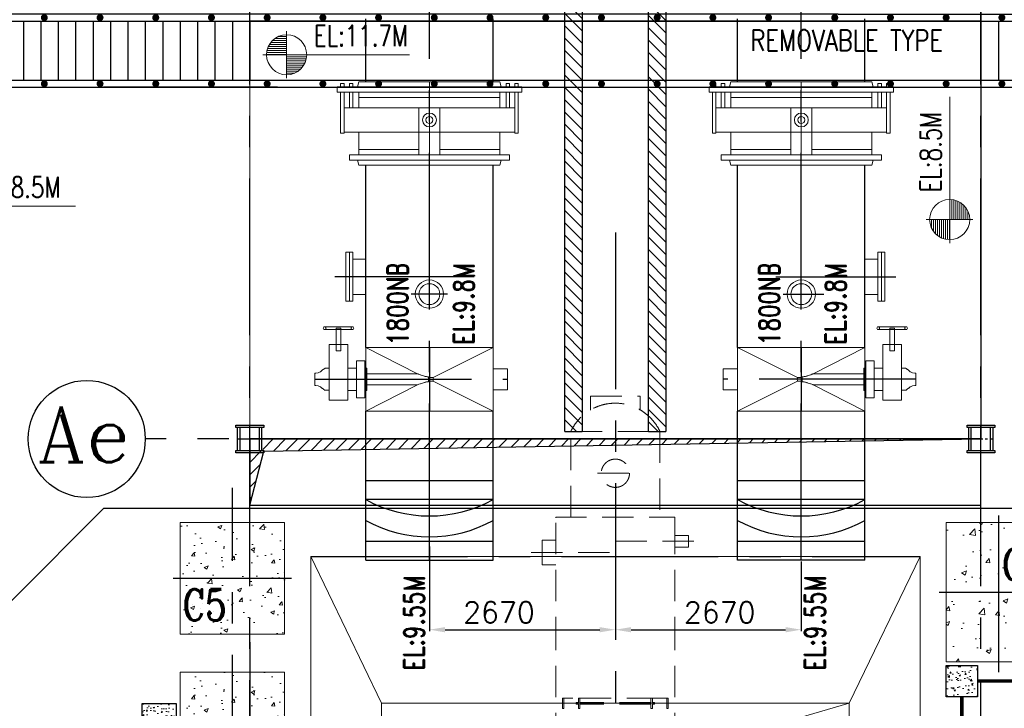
# Model space of a CAD drawing. Header units: inches. Extents: x 0 to 1544102, y 0 to 23144100.
# Tile 38 of 203: x 102533 to 116671, y 130218 to 140105. Entities that reach past the tile are written whole.
import ezdxf

# ---------------------------------------------------------------- set-up
doc = ezdxf.new("R2010")
doc.units = ezdxf.units.IN
doc.header["$LTSCALE"] = 1800
doc.header["$MEASUREMENT"] = 0
for name, pattern in [('CENTER', [2, 1.25, -0.25, 0.25, -0.25]), ('CENTER2', [1.125, 0.75, -0.125, 0.125, -0.125]), ('GTDASH', [12, 8, -4]), ('HIDDEN', [0.375, 0.25, -0.125])]:
    doc.linetypes.add(name, pattern=pattern)
doc.layers.get('0').update_dxf_attribs({"color": 253})
for name, color, linetype in [('AUX COL', 1, 'Continuous'), ('CEN', 2, 'CENTER'), ('CEN_1', 8, 'CENTER'), ('COL', 1, 'Continuous'), ('GRID', 251, 'CENTER'), ('HATCH', 9, 'Continuous'), ('OPENING', 40, 'Continuous'), ('PIPE', 5, 'Continuous'), ('STEEL', 231, 'Continuous')]:
    doc.layers.add(name, color=color, linetype=linetype)
for name, color, linetype, lineweight in [('CONCRETE', 145, 'Continuous', 15), ('DIM', 4, 'Continuous', 18), ('EQPT', 8, 'HIDDEN', 9), ('EQUIP', 8, 'Continuous', 9), ('HATCH-1', 252, 'Continuous', 9), ('TEXT', 3, 'Continuous', 18)]:
    doc.layers.add(name, color=color, linetype=linetype, lineweight=lineweight)
doc.styles.add('ROMANC', font='ROMANC.SHX')
doc.styles.add('ROMAND', font='romand')
doc.styles.add('ROMANS', font='romans.shx')
doc.styles.get("Standard").update_dxf_attribs({"font": 'arial.ttf'})
doc.dimstyles.new('MAIN', dxfattribs={"dimtxt": 300, "dimasz": 225, "dimexe": 20, "dimexo": 20, "dimgap": 100, "dimtad": 1, "dimdec": 0, "dimzin": 0, "dimdsep": 46, "dimtxsty": 'ROMANS', "dimcen": 0.09, "dimclrd": 256, "dimclre": 9, "dimclrt": 256, "dimadec": 0, "dimazin": 0, "dimtfac": 1, "dimtdec": 0, "dimtofl": 0, "dimtmove": 0, "dimatfit": 3, "dimfxl": 0.18, "dimtolj": 1, "dimtzin": 0, "dimarcsym": 0})
doc.dimstyles.new('STANDARD1', dxfattribs={"dimtxt": 300, "dimasz": 250, "dimexe": 0, "dimexo": 0, "dimgap": 80, "dimtad": 1, "dimdec": 0, "dimzin": 0, "dimdsep": 46, "dimtxsty": 'ROMANS', "dimcen": 0, "dimclrd": 4, "dimclre": 4, "dimclrt": 4, "dimadec": 0, "dimazin": 0, "dimtfac": 0.09, "dimtdec": 0, "dimtix": 1, "dimtofl": 0, "dimtmove": 0, "dimatfit": 3, "dimfxl": 1, "dimtolj": 1, "dimtzin": 0, "dimarcsym": 0})
pattern_1 = [(50, (-125855.24, -26628.59), (215.17805, -18.82564), [22.5, -247.5]), (355, (-125855.24, -26628.6), (-41.6254, 225.65764), [18, -198]), (100.4514, (-125837.3, -26630.16), (173.5528, 206.83186), [19.12206, -210.34263]), (46.1842, (-125855.24, -26568.6), (320.1723, -49.6557), [33.75, -371.25]), (96.6356, (-125828.55, -26572.73), (280.3988, 292.23536), [28.6831, -315.5139]), (351.1842, (-125855.24, -26568.6), (280.3986, 292.2356), [27, -297]), (21, (-125825.24, -26583.59), (179.07212, -120.78567), [22.5, -247.5]), (326, (-125825.24, -26583.6), (72.9946, 217.545), [18, -198]), (71.4514, (-125810.31, -26593.66), (252.0668, 96.75915), [19.12206, -210.34263]), (37.5, (-125855.235, -26628.59), (3.647957, 99.868156), [0, -195.6, 0, -201, 0, -198.75]), (7.5, (-125855.24, -26628.59), (78.92086, 118.32351), [0, -114.6, 0, -191.1, 0, -75.75]), (327.5, (-125922.135, -26628.59), (160.14673, -6.76646), [0, -75, 0, -234, 0, -310.5]), (317.5, (-125952.14, -26628.59), (174.95585, 30.0315), [0, -97.5, 0, -155.4, 0, -220.5])]

# ---------------------------------------------------------------- blocks, each defined once
blk = doc.blocks.new('TG DECK COLUMNS & OUTLINE')
at = {"layer": 'HATCH-1'}
h = blk.add_hatch(dxfattribs=at)
h.set_pattern_fill('AR-CONC', color=256, scale=80, style=0)
h.set_pattern_definition([(50, (250558.08, 71714.8), (573.808, -50.202), [60, -660]), (355, (250558.1, 71714.8), (-111, 601.754), [48, -528]), (100.4514, (250605.9, 71710.6), (462.808, 551.55), [50.992, -560.914]), (46.184, (250558.1, 71874.8), (853.79, -132.415), [90, -990]), (96.636, (250629.2, 71863.8), (747.73, 779.294), [76.49, -841.37]), (351.184, (250558.1, 71874.8), (747.73, 779.295), [72, -792]), (21, (250638.08, 71834.8), (477.526, -322.095), [60, -660]), (326, (250638.1, 71834.8), (194.652, 580.12), [48, -528]), (71.4514, (250677.87, 71807.97), (672.178, 258.024), [50.992, -560.914]), (37.5, (250558.08, 71714.8), (9.728, 266.315), [0, -521.6, 0, -536, 0, -530]), (7.5, (250558.08, 71714.8), (210.456, 315.529), [0, -305.6, 0, -509.6, 0, -202]), (327.5, (250379.68, 71714.8), (427.058, -18.044), [0, -200, 0, -624, 0, -828]), (317.5, (250299.68, 71714.8), (466.549, 80.084), [0, -260, 0, -414.4, 0, -588])])
h.paths.add_polyline_path([(244683, 75865), (246183, 75865), (246183, 77465), (244683, 77465)])
h = blk.add_hatch(dxfattribs=at)
h.set_pattern_fill('AR-CONC', color=256, scale=100, style=0)
h.set_pattern_definition([(50, (320238.94, 44911.77), (717.26, -62.752), [75, -825]), (355, (320238.94, 44911.8), (-138.751, 752.192), [60, -660]), (100.4514, (320298.7, 44906.54), (578.5094, 689.4395), [63.74, -701.142]), (46.1842, (320238.9, 45111.8), (1067.241, -165.519), [112.5, -1237.5]), (96.6356, (320327.9, 45098), (934.663, 974.118), [95.61, -1051.713]), (351.1842, (320238.9, 45111.8), (934.662, 974.119), [90, -990]), (21, (320338.94, 45061.77), (596.907, -402.619), [75, -825]), (326, (320338.94, 45061.8), (243.315, 725.15), [60, -660]), (71.4514, (320388.7, 45028.2), (840.2226, 322.5305), [63.74, -701.142]), (37.5, (320238.94, 44911.77), (12.1599, 332.89385), [0, -652, 0, -670, 0, -662.5]), (7.5, (320238.94, 44911.77), (263.0695, 394.4117), [0, -382, 0, -637, 0, -252.5]), (327.5, (320015.94, 44911.77), (533.8224, -22.5549), [0, -250, 0, -780, 0, -1035]), (317.5, (319915.94, 44911.77), (583.1862, 100.105), [0, -325, 0, -518, 0, -735])])
h.paths.add_polyline_path([(256433, 77465), (255683, 77465), (255683, 76465), (256433, 76465)])
h.paths.add_polyline_path([(257183, 77465), (256433, 77465), (256433, 76465), (257183, 76465)])
h.paths.add_polyline_path([(257183, 76465), (256433, 76465), (256433, 75465), (257183, 75465)])
h.paths.add_polyline_path([(256433, 76465), (255683, 76465), (255683, 75465), (256433, 75465)])
h.paths.add_polyline_path([(256407, 76525), (257214, 76525), (257214, 77200), (256407, 77200)], flags=9)
h = blk.add_hatch(dxfattribs=at)
h.set_pattern_fill('AR-CONC', color=256, scale=80, style=0)
h.set_pattern_definition([(50, (250558.08, 69664.8), (573.808, -50.202), [60, -660]), (355, (250558.1, 69664.8), (-111, 601.754), [48, -528]), (100.4514, (250605.9, 69660.6), (462.808, 551.55), [50.992, -560.914]), (46.184, (250558.1, 69824.8), (853.79, -132.415), [90, -990]), (96.636, (250629.2, 69813.8), (747.73, 779.294), [76.49, -841.37]), (351.184, (250558.1, 69824.8), (747.73, 779.295), [72, -792]), (21, (250638.08, 69784.8), (477.526, -322.095), [60, -660]), (326, (250638.1, 69784.8), (194.652, 580.12), [48, -528]), (71.4514, (250677.87, 69757.97), (672.178, 258.024), [50.992, -560.914]), (37.5, (250558.08, 69664.8), (9.728, 266.315), [0, -521.6, 0, -536, 0, -530]), (7.5, (250558.08, 69664.8), (210.456, 315.529), [0, -305.6, 0, -509.6, 0, -202]), (327.5, (250379.68, 69664.8), (427.058, -18.044), [0, -200, 0, -624, 0, -828]), (317.5, (250299.68, 69664.8), (466.549, 80.084), [0, -260, 0, -414.4, 0, -588])])
h.paths.add_polyline_path([(244683, 73815), (246183, 73815), (246183, 75315), (244683, 75315)])
blk.add_lwpolyline([(240983, 64265), (243583, 61665), (267138, 61665), (267138, 77665), (243583, 77665), (240983, 75065), (226783, 75065), (226783, 64265)], close=True)
blk.add_lwpolyline([(240983, 64265), (243583, 61665), (267138, 61665), (267138, 77665), (243583, 77665), (240983, 75065), (226783, 75065), (226783, 64265)], close=True)
at = {"layer": 'CEN'}
for p, q in [((245433, 73315), (245433, 77965)), ((256433, 77565), (256433, 75287)), ((244583, 76665), (246283, 76665)), ((244753, 76665), (246113, 76665)), ((255582, 76465), (267033, 76465))]:
    blk.add_line(p, q, dxfattribs=at)
at = {"layer": 'CONCRETE'}
for points in [[(244683, 75865), (246183, 75865), (246183, 77465), (244683, 77465)], [(255683, 75465), (257183, 75465), (257183, 77465), (255683, 77465)], [(244683, 73815), (246183, 73815), (246183, 75315), (244683, 75315)]]:
    blk.add_lwpolyline(points, close=True, dxfattribs=at)
at = {"layer": 'TEXT', "style": 'ROMANC', "width": 0.8}
for s, p in [('C3', (256485, 76637)), ('C5', (244719, 76057))]:
    blk.add_text(s, height=450, dxfattribs=at).set_placement(p)
blk = doc.blocks.new('PLATFORM BELOW TG DECK AT EL. 5.8M & 8.0M & 8.5M')
at = {"layer": 'HATCH-1'}
h = blk.add_hatch(dxfattribs=at)
h.set_pattern_fill('AR-CONC', color=256, scale=30, style=0)
h.set_pattern_definition(pattern_1)
h.paths.add_polyline_path([(5200, 5750), (4750, 5750), (4750, 5300), (5200, 5300)])
h = blk.add_hatch(dxfattribs=at)
h.set_pattern_fill('AR-CONC', color=256, scale=30, style=0)
h.set_pattern_definition(pattern_1)
h.paths.add_polyline_path([(-6800, 4700), (-6300, 4700), (-6300, 5200), (-6800, 5200)])
at = {"layer": 'COL'}
for points in [[(5200, 5300), (4750, 5300), (4750, 5750), (5200, 5750)], [(-6800, 4700), (-6300, 4700), (-6300, 5200), (-6800, 5200)]]:
    blk.add_lwpolyline(points, close=True, dxfattribs=at)
at = {"layer": 'STEEL'}
blk.add_line((4750, 5650), (4750, 5650), dxfattribs=at)
at = {"layer": 'STEEL', "const_width": 50}
for points in [[(5200, 5525), (9000, 5525)], [(4975, 225), (4975, 5300)]]:
    blk.add_lwpolyline(points, dxfattribs=at)
blk = doc.blocks.new('*X7')
at = {"color": 0}
for p, q in [((36132, 29350), (36330, 29350)), ((36154, 29375), (36330, 29375)), ((36183, 29400), (36330, 29400)), ((36226, 29425), (36330, 29425)), ((36081, 29225), (36330, 29225)), ((36085, 29250), (36330, 29250)), ((36092, 29275), (36330, 29275)), ((36102, 29300), (36330, 29300)), ((36115, 29325), (36330, 29325)), ((36080, 29200), (36330, 29200))]:
    blk.add_line(p, q, dxfattribs=at)
blk = doc.blocks.new('LL')
for p, q in [((-711, 0), (-711, 423)), ((-1136, 0), (-711, 0)), ((1493, 0), (-711, 0)), ((-711, 0), (-711, -418))]:
    blk.add_line(p, q)
for start, end in [(90, 180), (0, 90), (180, 270), (270, 0)]:
    blk.add_arc((-711, 0), 360, start, end)
at = {"xscale": 1.439999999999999, "yscale": 1.439999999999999, "zscale": 1.439999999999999}
blk.add_blockref('*X7', (-53026, -42044), dxfattribs=at)
at = {"xscale": 1.439999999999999, "yscale": 1.439999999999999, "zscale": 1.439999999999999, "rotation": 180}
blk.add_blockref('*X7', (51604, 42044), dxfattribs=at)
at = {"flags": 4}
blk.add_attdef('LEVEL', (-222, 154), '', height=432, dxfattribs=at)
blk = doc.blocks.new('CROSS OVER FOR BFPT EXHAUST PIPES')
at = {"layer": 'STEEL', "ltscale": 0.2}
for p, q in [((110576, 117231), (108276, 117231)), ((108276, 117231), (108276, 116181)), ((121226, 117231), (110576, 117231)), ((121226, 117231), (127526, 117231)), ((127526, 117231), (127526, 116181)), ((108276, 117131), (127526, 117131)), ((108526, 117131), (108526, 116281)), ((108776, 117131), (108776, 116281)), ((109026, 117131), (109026, 116281)), ((109276, 117131), (109276, 116281)), ((109526, 117131), (109526, 116281)), ((109776, 117131), (109776, 116281)), ((110026, 117131), (110026, 116281)), ((110276, 117131), (110276, 116281)), ((110526, 117131), (110526, 116281)), ((110776, 117131), (110776, 116281)), ((111026, 117131), (111026, 116281)), ((111276, 117131), (111276, 116281)), ((111526, 117131), (111526, 116281)), ((111776, 117131), (111776, 116281)), ((112026, 117131), (112026, 116281)), ((112276, 117131), (112276, 116281)), ((112526, 117131), (112526, 116281)), ((118626, 117131), (121126, 117131)), ((123276, 117131), (123276, 116281)), ((123526, 117131), (123526, 116281)), ((123776, 117131), (123776, 116281)), ((124026, 117131), (124026, 116281)), ((124276, 117131), (124276, 116281)), ((124526, 117131), (124526, 116281)), ((124776, 117131), (124776, 116281)), ((125026, 117131), (125026, 116281)), ((125276, 117131), (125276, 116281)), ((125526, 117131), (125526, 116281)), ((125776, 117131), (125776, 116281)), ((126026, 117131), (126026, 116281)), ((126276, 117131), (126276, 116281)), ((126526, 117131), (126526, 116281)), ((126776, 117131), (126776, 116281)), ((127026, 117131), (127026, 116281)), ((127276, 117131), (127276, 116281)), ((108276, 116281), (127526, 116281)), ((108276, 116181), (127526, 116181)), ((113176, 116181), (110676, 116181))]:
    blk.add_line(p, q, dxfattribs=at)
at = {"layer": 'STEEL', "ltscale": 0.2, "const_width": 50}
for points in [[(109001, 117181, 1), (109051, 117181, 1)], [(109801, 117181, 1), (109851, 117181, 1)], [(110601, 117181, 1), (110651, 117181, 1)], [(111401, 117181, 1), (111451, 117181, 1)], [(112201, 117181, 1), (112251, 117181, 1)], [(113001, 117181, 1), (113051, 117181, 1)], [(113801, 117181, 1), (113851, 117181, 1)], [(114601, 117181, 1), (114651, 117181, 1)], [(115401, 117181, 1), (115451, 117181, 1)], [(116201, 117181, 1), (116251, 117181, 1)], [(117001, 117181, 1), (117051, 117181, 1)], [(117801, 117181, 1), (117851, 117181, 1)], [(118601, 117181, 1), (118651, 117181, 1)], [(119401, 117181, 1), (119451, 117181, 1)], [(120201, 117181, 1), (120251, 117181, 1)], [(121151, 117181, 1), (121201, 117181, 1)], [(121951, 117181, 1), (122001, 117181, 1)], [(122751, 117181, 1), (122801, 117181, 1)], [(123551, 117181, 1), (123601, 117181, 1)], [(124501, 117181, 1), (124551, 117181, 1)], [(125301, 117181, 1), (125351, 117181, 1)], [(126101, 117181, 1), (126151, 117181, 1)], [(126822, 117181, 1), (126872, 117181, 1)], [(109001, 116231, 1), (109051, 116231, 1)], [(109801, 116231, 1), (109851, 116231, 1)], [(110601, 116231, 1), (110651, 116231, 1)], [(111401, 116231, 1), (111451, 116231, 1)], [(112201, 116231, 1), (112251, 116231, 1)], [(113001, 116231, 1), (113051, 116231, 1)], [(113801, 116231, 1), (113851, 116231, 1)], [(114601, 116231, 1), (114651, 116231, 1)], [(115401, 116231, 1), (115451, 116231, 1)], [(116201, 116231, 1), (116251, 116231, 1)], [(117001, 116231, 1), (117051, 116231, 1)], [(117801, 116231, 1), (117851, 116231, 1)], [(118601, 116231, 1), (118651, 116231, 1)], [(119401, 116231, 1), (119451, 116231, 1)], [(120201, 116231, 1), (120251, 116231, 1)], [(121151, 116231, 1), (121201, 116231, 1)], [(121951, 116231, 1), (122001, 116231, 1)], [(122751, 116231, 1), (122801, 116231, 1)], [(123551, 116231, 1), (123601, 116231, 1)], [(124501, 116231, 1), (124551, 116231, 1)], [(125301, 116231, 1), (125351, 116231, 1)], [(126101, 116231, 1), (126151, 116231, 1)], [(126822, 116231, 1), (126872, 116231, 1)]]:
    blk.add_lwpolyline(points, format="xyb", close=True, dxfattribs=at)
at = {"layer": 'STEEL', "ltscale": 0.2}
blk.add_lwpolyline([(112776, 116281), (123276, 116281), (123276, 117131), (112776, 117131)], close=True, dxfattribs=at)
blk = doc.blocks.new('*D211')
at = {"layer": 'DIM', "color": 4, "lineweight": -2, "transparency": 16777216}
for p, q in [((105836, 131169), (105836, 127596)), ((99220, 127286), (99220, 127596)), ((99470, 127596), (105586, 127596))]:
    blk.add_line(p, q, dxfattribs=at)
at = {"layer": 'DIM', "color": 4, "transparency": 16777216}
for points in [[(99470, 127638), (99470, 127554), (99220, 127596)], [(105586, 127638), (105586, 127554), (105836, 127596)]]:
    blk.add_solid(points, dxfattribs=at)
at = {"layer": 'DIM', "color": 4, "transparency": 16777216, "insert": (102528, 127826), "char_height": 300, "attachment_point": 5, "style": 'ROMANS'}
blk.add_mtext('\\A1;6616', dxfattribs=at)
blk = doc.blocks.new('AUX COLUMNS')
at = {"layer": 'GRID'}
blk.add_line((-138038, 68915), (-163538, 68915), dxfattribs=at)
blk = doc.blocks.new('cond')
at = {"layer": 'CEN'}
for p, q in [((0, 11965), (0, -10877)), ((-4375, 7315), (4375, 7315))]:
    blk.add_line(p, q, dxfattribs=at)
at = {"layer": 'EQUIP'}
for p, q in [((-3358, 5208), (-4375, 7315)), ((-4375, 7315), (-4375, -7315)), ((4375, 7315), (-4375, 7315)), ((3358, 5208), (4375, 7315)), ((4375, 7315), (4375, -7315)), ((-3358, -5208), (-3358, 5208)), ((3358, 5208), (-3358, 5208)), ((3358, 5208), (-1637, 3753)), ((3358, -5208), (3358, 5208))]:
    blk.add_line(p, q, dxfattribs=at)
blk = doc.blocks.new('A$C488D3A92')
at = {"layer": 'DIM', "color": 1}
for p, q in [((-1075, 1225), (-1075, 1275)), ((-1075, 1275), (-1025, 1275)), ((-1025, 0), (-1025, 1325)), ((-1025, 1325), (-950, 1325)), ((-950, 0), (-950, 1325)), ((-950, 1275), (-360, 1275)), ((-360, 1225), (-360, 1275)), ((-1075, 1225), (-1025, 1225)), ((-1075, 1100), (-1075, 1150)), ((-1075, 1150), (-1025, 1150)), ((-950, 1225), (-360, 1225)), ((-950, 1150), (-725, 1150)), ((-725, 0), (-725, 1225)), ((-375, 0), (-375, 1225)), ((-50, 0), (-50, 1150)), ((-50, 1150), (25, 1150)), ((25, 0), (25, 1150)), ((-1100, 1013), (-1025, 1032)), ((-1100, 0), (-1100, 1013)), ((-1075, 1100), (-1025, 1100)), ((-950, 1100), (-725, 1100)), ((-950, 1013), (-725, 1013)), ((-875, 0), (-875, 1013)), ((-375, 1013), (-50, 1013)), ((-125, 150), (-125, 1013)), ((100, 1013), (25, 1032)), ((100, 0), (100, 1013)), ((-725, 150), (-50, 150)), ((-1100, 0), (-1100, -1013)), ((-1025, 0), (-1025, -1325)), ((-950, 0), (-950, -1325)), ((-875, 0), (-875, -1013)), ((-725, 0), (-725, -1225)), ((-375, 0), (-375, -1225)), ((-50, 0), (-50, -1150)), ((25, 0), (25, -1150)), ((100, 0), (100, -1013)), ((-725, -150), (-50, -150)), ((-125, -150), (-125, -1013)), ((-1100, -1013), (-1025, -1032)), ((-1075, -1100), (-1075, -1150)), ((-1075, -1100), (-1025, -1100)), ((-950, -1013), (-725, -1013)), ((-950, -1100), (-725, -1100)), ((-375, -1013), (-50, -1013)), ((100, -1013), (25, -1032)), ((-1075, -1150), (-1025, -1150)), ((-1075, -1225), (-1075, -1275)), ((-1075, -1225), (-1025, -1225)), ((-950, -1150), (-725, -1150)), ((-950, -1225), (-360, -1225)), ((-360, -1225), (-360, -1275)), ((-50, -1150), (25, -1150)), ((-1075, -1275), (-1025, -1275)), ((-1025, -1325), (-950, -1325)), ((-950, -1275), (-360, -1275))]:
    blk.add_line(p, q, dxfattribs=at)
at = {"layer": 'DIM', "color": 2}
blk.add_line((-1100, 0), (100, 0), dxfattribs=at)
at = {"layer": 'DIM', "color": 1}
for radius in [100, 50]:
    blk.add_circle((-550, 0), radius, dxfattribs=at)
blk = doc.blocks.new('A$C75F90098')
at = {"layer": 'CEN'}
for p, q in [((0, 947), (0, 33)), ((1645, 490), (-1120, 490))]:
    blk.add_line(p, q, dxfattribs=at)
at = {"layer": 'TEXT', "color": 1}
for p, q in [((1172, 990), (1251, 990)), ((1172, 990), (1172, 190)), ((1438, 990), (1251, 990)), ((1438, 190), (1438, 990)), ((-1120, 640), (-1120, 340)), ((-915, 640), (-1120, 640)), ((1045, 650), (1172, 650)), ((1499, 650), (1438, 650)), ((-915, 340), (-1120, 340)), ((1045, 330), (1172, 330)), ((1503, 334), (1438, 334)), ((1172, 190), (1231, 190)), ((1231, 190), (1438, 190))]:
    blk.add_line(p, q, dxfattribs=at)
at = {"layer": 'TEXT', "color": 1, "flags": 128}
for points in [[(1251, 1244), (1105, 1244), (1095, 1241), (1088, 1234), (1085, 1224), (1088, 1214), (1095, 1207), (1105, 1204), (1251, 1204)], [(1251, 1244), (1266, 1244)], [(1251, 1204), (1266, 1204)], [(1266, 1244), (1505, 1244), (1515, 1241), (1522, 1234), (1525, 1224), (1522, 1214), (1515, 1207), (1505, 1204), (1266, 1204)], [(1272, 990), (1272, 1204)], [(1338, 990), (1338, 1204)], [(-397, 947), (-915, 947), (-54, 515), (-55, 513), (-60, 490), (-55, 467), (-54, 465), (-915, 33), (914, 33), (171, 410), (900, 410)], [(900, 570), (171, 570), (914, 947), (-397, 947)], [(1045, 223), (1045, 757), (927, 757), (927, 223), (1045, 223)], [(171, 570), (164, 567), (160, 566), (151, 562), (135, 556), (130, 555), (117, 550), (100, 544), (86, 540), (77, 537), (73, 536), (60, 532), (50, 530), (40, 528), (31, 526), (23, 525), (15, 524), (13, 524), (13, 456), (15, 456), (23, 455), (31, 454), (40, 452), (50, 450), (60, 448), (73, 444), (77, 443), (86, 440), (100, 436), (117, 430), (130, 425), (135, 424), (151, 418), (160, 414), (164, 413), (171, 410)], [(927, 330), (900, 330), (900, 650), (927, 650)], [(1499, 650), (1503, 646)], [(1503, 646), (1499, 650)], [(1504, 646), (1517, 635), (1519, 634), (1538, 619), (1545, 615), (1565, 599), (1589, 590), (1598, 584), (1632, 577), (1645, 579)], [(1578, 594), (1565, 599), (1545, 615), (1538, 619), (1519, 634), (1517, 635), (1504, 646)], [(1645, 401), (1645, 579), (1645, 401), (1632, 403), (1598, 396), (1589, 390), (1565, 381), (1545, 365), (1538, 361), (1519, 346), (1517, 345), (1504, 334)], [(1578, 386), (1589, 390), (1598, 396), (1632, 403), (1645, 401), (1645, 579), (1632, 577), (1598, 584), (1589, 590), (1578, 594)], [(-53, 515), (-53, 515), (-54, 515)], [(-54, 465), (-53, 465), (-53, 465)], [(13, 515), (11, 515), (6, 515), (0, 515), (-6, 515), (-11, 515), (-16, 515), (-22, 515), (-23, 515), (-27, 515), (-31, 515), (-35, 515), (-40, 515), (-42, 515), (-43, 515), (-46, 515), (-47, 515), (-48, 515), (-50, 515), (-52, 515)], [(-52, 465), (-50, 465), (-48, 465), (-47, 465), (-46, 465), (-43, 465), (-42, 465), (-40, 465), (-35, 465), (-31, 465), (-27, 465), (-23, 465), (-22, 465), (-16, 465), (-11, 465), (-6, 465), (0, 465), (6, 465), (11, 465), (13, 465)], [(1503, 334), (1499, 330)], [(1499, 330), (1503, 334)], [(1504, 334), (1517, 345), (1519, 346), (1538, 361), (1545, 365), (1565, 381), (1578, 386)]]:
    blk.add_lwpolyline(points, dxfattribs=at)
at = {"layer": 'TEXT', "color": 1, "linetype": 'GTDASH', "flags": 128}
for points in [[(1344, 1204), (1105, 1204), (1115, 1207), (1122, 1214), (1125, 1224), (1122, 1234), (1115, 1241), (1105, 1244), (1505, 1244), (1495, 1241), (1488, 1234), (1485, 1224), (1488, 1214), (1495, 1207), (1505, 1204), (1344, 1204)], [(1272, 1204), (1272, 1224), (1338, 1224), (1338, 1204)], [(1338, 1224), (1272, 1224)], [(1438, 990), (1172, 990)], [(1338, 990), (1338, 898), (1272, 898), (1272, 990)], [(1338, 898), (1272, 898)], [(1045, 757), (1045, 223), (927, 223), (927, 757), (1045, 757)], [(13, 465), (13, 456), (13, 524), (15, 524), (23, 525), (31, 526), (40, 528), (50, 530), (60, 532), (73, 536), (77, 537), (86, 540), (100, 544), (117, 550), (130, 555), (135, 556), (151, 562), (160, 566), (164, 567), (171, 570)], [(900, 650), (900, 330)], [(900, 570), (900, 410)], [(900, 410), (900, 570)], [(927, 330), (927, 650)], [(927, 650), (927, 330)], [(1045, 650), (1045, 330)], [(1045, 330), (1045, 650)], [(1645, 401), (1645, 579)], [(-54, 515), (-53, 515), (-53, 515)], [(-53, 465), (-53, 465), (-54, 465)], [(-52, 515), (-50, 515), (-48, 515), (-47, 515), (-46, 515), (-43, 515), (-42, 515), (-40, 515), (-35, 515), (-31, 515), (-27, 515), (-23, 515), (-22, 515), (-16, 515), (-11, 515), (-6, 515), (0, 515), (6, 515), (11, 515), (13, 515), (13, 524)], [(13, 515), (13, 465), (11, 465), (6, 465), (0, 465), (-6, 465), (-11, 465), (-16, 465), (-22, 465), (-23, 465), (-27, 465), (-31, 465), (-35, 465), (-40, 465), (-42, 465), (-43, 465), (-46, 465), (-47, 465), (-48, 465), (-50, 465), (-52, 465)], [(171, 410), (164, 413), (160, 414), (151, 418), (135, 424), (130, 425), (117, 430), (100, 436), (86, 440), (77, 443), (73, 444), (60, 448), (50, 450), (40, 452), (31, 454), (23, 455), (15, 456), (13, 456)], [(1172, 190), (1438, 190)]]:
    blk.add_lwpolyline(points, dxfattribs=at)
at = {"layer": 'TEXT', "color": 1, "flags": 128}
blk.add_lwpolyline([(-915, 33), (914, 33), (914, 947), (-915, 947)], close=True, dxfattribs=at)
blk = doc.blocks.new('A$C666C458F')
at = {"layer": 'CEN'}
for p, q in [((-2670, 7260), (-2670, 17150)), ((2670, 7260), (2670, 17150)), ((-2409, 11080), (-2931, 11080)), ((2409, 11080), (2931, 11080)), ((2430, 11080), (2993, 11080)), ((-1756, 8132), (-3585, 8132)), ((3584, 8132), (1755, 8132)), ((-1756, 7528), (-3585, 7528)), ((3584, 7528), (1755, 7528))]:
    blk.add_line(p, q, dxfattribs=at)
at = {"layer": 'CEN_1'}
for p, q in [((-2302, 11330), (-4029, 11330)), ((2302, 11330), (4029, 11330))]:
    blk.add_line(p, q, dxfattribs=at)
at = {"layer": 'DIM', "color": 1}
for p, q in [((-3770, 11680), (-3870, 11680)), ((-3870, 11680), (-3870, 10980)), ((-3820, 11680), (-3820, 10980)), ((-3770, 11680), (-3770, 10980)), ((3770, 11680), (3870, 11680)), ((3770, 11680), (3770, 10980)), ((3820, 11680), (3820, 10980)), ((3870, 11680), (3870, 10980)), ((-3585, 11584), (-3770, 11584)), ((3584, 11584), (3770, 11584)), ((-3585, 11076), (-3770, 11076)), ((3584, 11076), (3770, 11076)), ((-3770, 10980), (-3870, 10980)), ((3770, 10980), (3870, 10980))]:
    blk.add_line(p, q, dxfattribs=at)
for centre, radius in [((-2670, 11080), 203), ((-2670, 11080), 150), ((2670, 11080), 203), ((2670, 11080), 203), ((2670, 11080), 150), ((2670, 11080), 150)]:
    blk.add_circle(centre, radius, dxfattribs=at)
at = {"layer": 'PIPE'}
for p, q in [((-3585, 14130), (-3585, 15030)), ((-1756, 14130), (-1756, 15030)), ((1755, 14130), (1755, 15030)), ((3584, 14130), (3584, 15030)), ((-3585, 10314), (-3585, 12930)), ((-1756, 10314), (-1756, 12930)), ((1755, 10314), (1755, 12930)), ((3584, 10314), (3584, 12930)), ((-3585, 7260), (-3585, 9400)), ((-1756, 7260), (-1756, 9400)), ((1755, 7260), (1755, 9400)), ((3584, 7260), (3584, 9400)), ((-1756, 8400), (-3585, 8400)), ((3584, 8400), (1755, 8400)), ((-3585, 7260), (-1756, 7260)), ((3584, 7260), (1755, 7260))]:
    blk.add_line(p, q, dxfattribs=at)
for centre in [(-2670, 9781), (2670, 9781), (-2670, 9480), (2670, 9480)]:
    blk.add_arc(centre, 1886, 240.9922, 299.0078, dxfattribs=at)
at = {"layer": 'DIM', "rotation": 270}
blk.add_blockref('A$C488D3A92', (-2670, 13030), dxfattribs=at)
at = {"layer": 'DIM', "xscale": -1, "rotation": 90}
blk.add_blockref('A$C488D3A92', (2670, 13030), dxfattribs=at)
at = {"layer": 'DIM', "xscale": -1}
blk.add_blockref('A$C75F90098', (-2670, 9367), dxfattribs=at)
at = {"layer": 'DIM'}
blk.add_blockref('A$C75F90098', (2670, 9367), dxfattribs=at)
blk = doc.blocks.new('A$C67821B7B ARCH-R0')
at = {"layer": 'STEEL'}
h = blk.add_hatch(dxfattribs=at)
h.set_pattern_fill('ANSI31', color=256, scale=1000, angle=90, style=0)
h.set_pattern_definition([(135, (136175.37, -30400.83), (-88.38835, -88.38835), [])])
h.paths.add_polyline_path([(-725, 9108), (-475, 9108), (-475, 17000), (-725, 17000)])
h = blk.add_hatch(dxfattribs=at)
h.set_pattern_fill('ANSI31', color=256, scale=1000, angle=90, style=0)
h.set_pattern_definition([(135, (0, -1240), (-88.38835, -88.38835), [])])
h.paths.add_polyline_path([(475, 9108), (725, 9108), (725, 17000), (475, 17000)])
at = {"layer": 'EQPT'}
for p, q in [((-356, 9613), (356, 9613)), ((-640, 9108), (640, 9108)), ((-258, 8508), (258, 8508)), ((-1050, 7549), (-854, 7549)), ((0, 7531), (1129, 7531)), ((854, 7615), (1050, 7615)), ((-1210, 7371), (0, 7371)), ((854, 7447), (1050, 7447)), ((-1050, 7194), (-854, 7194))]:
    blk.add_line(p, q, dxfattribs=at)
at = {"layer": 'EQPT', "flags": 128}
for points in [[(-356, 9613), (-356, 9416)], [(356, 9613), (356, 9416)], [(-640, 7878), (-640, 9108)], [(640, 9108), (640, 7878)], [(854, 7797), (854, 7878), (-854, 7878), (-854, 7797)], [(-854, 7797), (-854, 6420)], [(854, 7797), (854, 6420)], [(-854, 7661), (-854, 7518)], [(-1050, 7549), (-1050, 7194)], [(1050, 7615), (1050, 7447)], [(-854, 6420), (-854, -6901)], [(854, 6420), (854, -6901)], [(-740, 5277), (-757, 5277), (-757, 5133), (-740, 5133), (-740, 5277), (-531, 5277)], [(-511, 5215), (-511, 5277), (-531, 5277), (-531, 5215)], [(-511, 5277), (511, 5277)], [(531, 5215), (531, 5277), (511, 5277), (511, 5215)], [(531, 5277), (740, 5277)], [(740, 5133), (757, 5133), (757, 5277), (740, 5277), (740, 5133)], [(-531, 5215), (-564, 5215), (-564, 5195), (-531, 5195)], [(-531, 5195), (-531, 5133), (-511, 5133), (-511, 5195)], [(511, 5215), (-511, 5215)], [(511, 5195), (-511, 5195)], [(511, 5195), (511, 5133), (531, 5133), (531, 5195)], [(531, 5195), (564, 5195), (564, 5215), (531, 5215)]]:
    blk.add_lwpolyline(points, dxfattribs=at)
at = {"layer": 'EQPT'}
blk.add_circle((0, 8508), 203, dxfattribs=at)
blk.add_arc((0, 8806), 708, 25.2432, 154.7568, dxfattribs=at)
at = {"layer": 'STEEL'}
for p, q in [((-725, 9108), (-475, 9108)), ((475, 9108), (725, 9108))]:
    blk.add_line(p, q, dxfattribs=at)
for points in [[(-725, 9108), (-725, 17000), (-475, 17000), (-475, 9108)], [(475, 9108), (475, 17000), (725, 17000), (725, 9108)]]:
    blk.add_lwpolyline(points, dxfattribs=at)
blk = doc.blocks.new('*D287')
at = {"layer": 'DIM', "color": 9, "lineweight": -2, "transparency": 16777216}
for p, q in [((108416, 132541), (108416, 131327)), ((111086, 132541), (111086, 131327))]:
    blk.add_line(p, q, dxfattribs=at)
at = {"layer": 'DIM', "lineweight": -2, "transparency": 16777216}
blk.add_line((108641, 131347), (110861, 131347), dxfattribs=at)
at = {"layer": 'DIM', "transparency": 16777216}
for points in [[(108641, 131384), (108641, 131309), (108416, 131347)], [(110861, 131384), (110861, 131309), (111086, 131347)]]:
    blk.add_solid(points, dxfattribs=at)
at = {"layer": 'DIM', "transparency": 16777216, "insert": (109414, 131597), "char_height": 300, "attachment_point": 5, "style": 'ROMANS'}
blk.add_mtext('\\A1;2670', dxfattribs=at)
blk = doc.blocks.new('*D288')
at = {"layer": 'DIM', "color": 9, "lineweight": -2, "transparency": 16777216}
for p, q in [((113756, 132325), (113756, 131327)), ((111086, 132139), (111086, 131327))]:
    blk.add_line(p, q, dxfattribs=at)
at = {"layer": 'DIM', "lineweight": -2, "transparency": 16777216}
blk.add_line((111311, 131347), (113531, 131347), dxfattribs=at)
at = {"layer": 'DIM', "transparency": 16777216}
for points in [[(111311, 131384), (111311, 131309), (111086, 131347)], [(113531, 131384), (113531, 131309), (113756, 131347)]]:
    blk.add_solid(points, dxfattribs=at)
at = {"layer": 'DIM', "transparency": 16777216, "insert": (112584, 131597), "char_height": 300, "attachment_point": 5, "style": 'ROMANS'}
blk.add_mtext('\\A1;2670', dxfattribs=at)
blk = doc.blocks.new('A$C40E77E88')
at = {"color": 2, "linetype": 'CENTER2', "ltscale": 0.15}
for p, q in [((0, -200), (0, 200)), ((-175, 0), (175, 0))]:
    blk.add_line(p, q, dxfattribs=at)
at = {"layer": 'AUX COL'}
for p, q in [((-175, -164), (-175, 164)), ((-139, -164), (-139, 164)), ((139, -164), (139, 164)), ((175, -164), (175, 164))]:
    blk.add_line(p, q, dxfattribs=at)
for points in [[(-200, 200), (200, 200), (200, 164), (-200, 164)], [(-200, -164), (200, -164), (200, -200), (-200, -200)]]:
    blk.add_lwpolyline(points, close=True, dxfattribs=at)
blk = doc.blocks.new('A$C23275C30')
at = {"color": 2, "linetype": 'CENTER2', "ltscale": 0.15}
for p, q in [((0, -200), (0, 200)), ((-175, 0), (175, 0))]:
    blk.add_line(p, q, dxfattribs=at)
at = {"layer": 'AUX COL'}
for p, q in [((-175, -164), (-175, 164)), ((-139, -164), (-139, 164)), ((139, -164), (139, 164)), ((175, -164), (175, 164))]:
    blk.add_line(p, q, dxfattribs=at)
for points in [[(-200, 200), (200, 200), (200, 164), (-200, 164)], [(-200, -164), (200, -164), (200, -200), (-200, -200)]]:
    blk.add_lwpolyline(points, close=True, dxfattribs=at)

msp = doc.modelspace()

# ---------------------------------------------------------------- hatches: boundary and pattern name
at = {"layer": 'HATCH'}
h = msp.add_hatch(dxfattribs=at)
h.set_pattern_fill('ANSI31', color=256, scale=1000, style=0)
h.set_pattern_definition([(45, (7746.85, 71898.76), (-88.38835, 88.38835), [])])
h.paths.add_polyline_path([(106036.2, 133909.89), (105836.2, 133909.89), (105836.2, 133134.89)])
h.paths.add_polyline_path([(107501.7, 134084.89), (106011.2, 134084.89), (106011.2, 133934.89), (106036.2, 133934.89), (106036.2, 133909.89), (107501.7, 133934.79)])
h.paths.add_polyline_path([(108416.2, 134084.89), (107501.7, 134084.89), (107501.7, 133934.79), (108416.2, 133950.33)])
h.paths.add_polyline_path([(116336.2, 134084.89), (108416.2, 134084.89), (108416.2, 133950.33)])

# ---------------------------------------------------------------- linework, layer by layer
msp.add_circle((103495.86, 134084.89), 840.34)
msp.add_circle((103495.86, 134084.89), 840.34)
at = {"layer": 'GRID'}
for p, q in [((105836.2, 103174.13), (105836.2, 157584.89)), ((116336.2, 103174.13), (116336.2, 157487.89))]:
    msp.add_line(p, q, dxfattribs=at)
at = {"layer": 'OPENING'}
msp.add_lwpolyline([(105836.2, 133134.89), (116336.2, 133134.89), (116336.2, 134084.89), (105836.2, 134084.89)], close=True, dxfattribs=at)
msp.add_lwpolyline([(105836.2, 133134.89), (106036.2, 133909.89), (116336.2, 134084.89)], dxfattribs=at)
at = {"layer": 'STEEL', "const_width": 15}
msp.add_lwpolyline([(116336.2, 134084.89), (105836.2, 134084.89), (105836.2, 142084.89), (116336.2, 142084.89)], close=True, dxfattribs=at)

# ---------------------------------------------------------------- block references
for name, p in [('A$C666C458F', (111086.2, 125084.89)), ('AUX COLUMNS', (267874.01, 65169.86)), ('A$C23275C30', (105836.2, 134084.89)), ('A$C40E77E88', (116336.2, 134084.89)), ('TG DECK COLUMNS & OUTLINE', (-139846.88, 55420.08)), ('PLATFORM BELOW TG DECK AT EL. 5.8M & 8.0M & 8.5M', (111086.2, 125084.89))]:
    msp.add_blockref(name, p)
at = {"layer": 'EQUIP'}
for name in ['A$C67821B7B ARCH-R0', 'cond']:
    msp.add_blockref(name, (111086.2, 125084.89), dxfattribs=at)
at = {"layer": 'STEEL'}
msp.add_blockref('CROSS OVER FOR BFPT EXHAUST PIPES', (-6939.8, 22953.96), dxfattribs=at)
at = {"layer": 'TEXT'}
ref = msp.add_blockref('LL', (106934.69, 139601.52), dxfattribs=dict(at, xscale=0.8, yscale=0.8, zscale=0.8))
ref.add_attrib('LEVEL', 'EL:11.7M', (106757.3, 139724.86), dxfattribs={"layer": '0', "height": 300, "style": 'ROMANS', "width": 0.75, "flags": 4})
ref = msp.add_blockref('LL', (115886.97, 137804.43), dxfattribs=dict(at, xscale=0.8, yscale=0.8, zscale=0.8, rotation=90))
ref.add_attrib('LEVEL', 'EL:8.5M', (115763.62, 137627.04), dxfattribs={"layer": '0', "height": 300, "rotation": 90, "style": 'ROMANS', "width": 0.75, "flags": 4})
ref = msp.add_blockref('LL', (115886.97, 137804.43), dxfattribs=dict(at, xscale=0.8, yscale=0.8, zscale=0.8, rotation=90))
ref.add_attrib('LEVEL', 'EL:8.5M', (115763.62, 137627.04), dxfattribs={"layer": '0', "height": 300, "rotation": 90, "style": 'ROMANS', "width": 0.75, "flags": 4})
ref = msp.add_blockref('LL', (102138.8, 137426.48), dxfattribs=dict(at, xscale=0.8, yscale=0.8, zscale=0.8))
ref.add_attrib('LEVEL', 'EL:8.5M', (101961.41, 137549.83), dxfattribs={"layer": '0', "height": 300, "style": 'ROMANS', "width": 0.75, "flags": 4})

# ---------------------------------------------------------------- texts
at = {"layer": 'TEXT', "color": 3, "style": 'ROMANS', "width": 0.8}
msp.add_text('REMOVABLE TYPE', height=300, dxfattribs=at).set_placement((113024.44, 139659.89))
at = {"layer": 'TEXT', "style": 'ROMAND', "width": 0.75}
for s, p in [('1800NB', (108108.46, 135437.01)), ('EL:9.8M', (109059.89, 135437.01)), ('1800NB', (113448.48, 135437.01)), ('EL:9.8M', (114399.91, 135437.01)), ('EL:9.55M', (108346.73, 130759.56)), ('EL:9.55M', (114102.22, 130759.56))]:
    msp.add_text(s, height=300, rotation=90, dxfattribs=at).set_placement(p)
at = {"layer": 'TEXT', "style": 'ROMANC'}
msp.add_text('Ae', height=800, dxfattribs=at).set_placement((102787.09, 133751.58))

# ---------------------------------------------------------------- dimensions: what is measured, and where the dimension line sits
at = {"layer": 'DIM'}
for base, p1, p2, picture, middle in [((111086.2, 131346.76), (108416.2, 132560.68), (111086.2, 132560.68), '*D287', (109413.51, 131346.76)), ((113756.2, 131346.76), (111086.2, 132158.72), (113756.2, 132344.89), '*D288', (112584.23, 131346.76))]:
    dim = msp.add_linear_dim(base=base, p1=p1, p2=p2, dimstyle='MAIN', dxfattribs=at)
    dim.commit()
    dim.dimension.update_dxf_attribs({"geometry": picture, "text_midpoint": middle, "dimtype": 160})
dim = msp.add_linear_dim(base=(105836.2, 127596.01), p1=(99220.2, 127286.08), p2=(105836.2, 131169.3), dimstyle='STANDARD1', dxfattribs=at)
dim.commit()
dim.dimension.update_dxf_attribs({"geometry": '*D211', "text_midpoint": (102528.2, 127826.01)})

doc.saveas('drawing.dxf')
